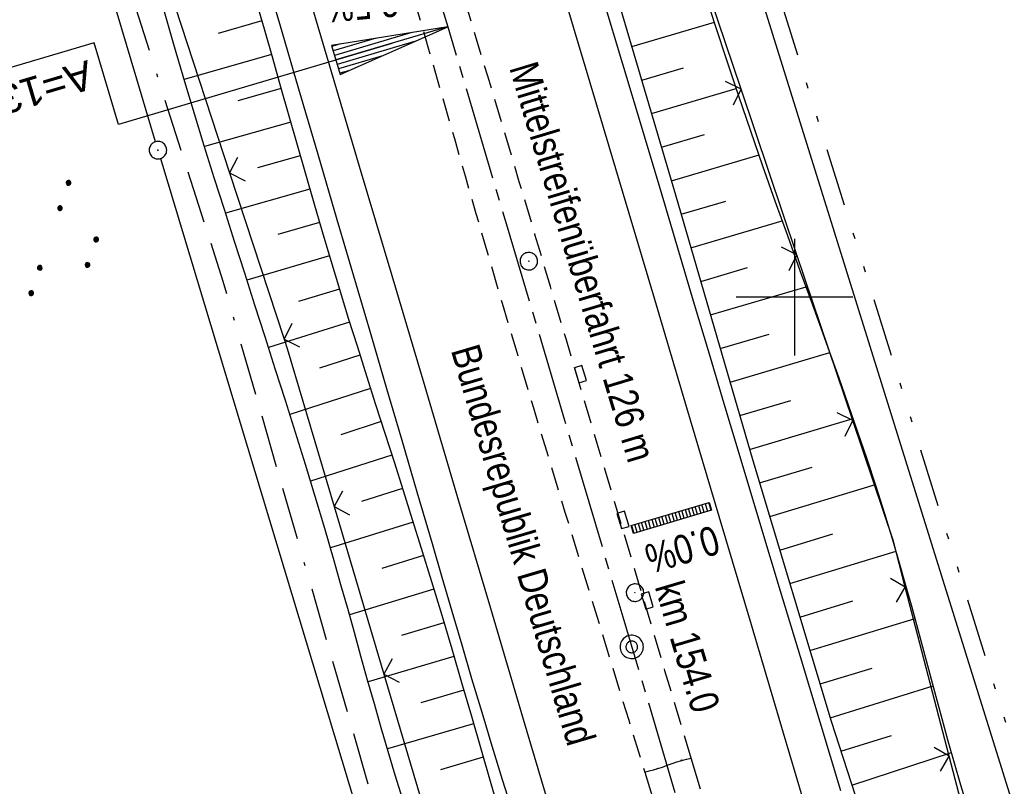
# Model space of a CAD drawing. Extents: x 510526 to 513920, y 467229 to 478797.
# Tile 99 of 256: x 510934 to 511018, y 471458 to 471524. Entities that reach past the tile are written whole.
import ezdxf

# ---------------------------------------------------------------- set-up
doc = ezdxf.new("R2010")
doc.units = 0
doc.header["$LTSCALE"] = 10
doc.header["$MEASUREMENT"] = 0
for name, pattern in [('ACAD_ISO16W100', [73, 15, -6.5, 15, -6.5, 15, -7, 1, -7]), ('ACHSE', [5.5, 4, -0.5, 0.5, -0.5]), ('LT00', [0]), ('LT03', [0.5, 0.3, -0.2]), ('LT09', [0.54, 0.2, -0.1, 0.02, -0.1, 0.02, -0.1]), ('LT11', [0.3, 0.2, -0.1])]:
    doc.linetypes.add(name, pattern=pattern)
doc.layers.get('0').update_dxf_attribs({"linetype": 'LT00'})
for name, color, linetype in [('-AX-020', 250, 'ACHSE'), ('-EL-020', 250, 'LT00'), ('-QUE-20O', 11, 'LT00'), ('-QUE-20W', 11, 'LT00'), ('-ST-20-1', 250, 'LT00'), ('-ST-20-5', 250, 'LT00'), ('BAB-KABEL', 220, 'ACAD_ISO16W100'), ('BRD', 255, 'Continuous'), ('DFK_AB_L', 21, 'LT00'), ('DFK_AB_P', 7, 'LT00'), ('DFK_NUTZUNG', 250, 'LT00'), ('GEMARKUNGSGRENZE', 3, 'LT09'), ('MITTELSTREIFEN-Ü_LINIE', 250, 'LT11'), ('MITTELSTREIFEN-Ü_TEXT', 250, 'LT03'), ('V95_AFBR_BAB', 250, 'LT00'), ('V95_BOESCH', 250, 'LT00'), ('V95_BOSCHUNG', 250, 'LT00'), ('V95_KA_PRUF', 182, 'LT00'), ('V95_LD_MARK', 250, 'LT00'), ('V95_MSUE', 1, 'LT00'), ('V95_PARK_MS', 1, 'LT00'), ('V95_RASTER', 250, 'LT00'), ('V95_SINKK', 182, 'LT00'), ('V95_ZAUN', 40, 'LT00')]:
    doc.layers.add(name, color=color, linetype=linetype)
doc.styles.add('Arial', font='ARIAL.TTF')
doc.styles.add('Arial Fett', font='txt', dxfattribs={"width": 0.8})
doc.styles.add('Beschrift', font='ARIAL.TTF')

# ---------------------------------------------------------------- blocks, each defined once
blk = doc.blocks.new('SYMB0003')
at = {"color": 0, "linetype": 'ByBlock'}
for p, q in [((-0.015712, 0), (0.010166, 0.012015)), ((0, -0.021257), (-0.015712, 0)), ((0.010166, 0.012015), (0, -0.021257))]:
    blk.add_line(p, q, dxfattribs=at)
for points in [[(-0.031395, 0.499013), (-0.093691, 0.491144), (-0.154509, 0.475528), (-0.21289, 0.452414), (-0.267913, 0.422164), (-0.318712, 0.385257), (-0.364484, 0.342274), (-0.404509, 0.293893), (-0.438154, 0.240877), (-0.464888, 0.184062), (-0.484292, 0.124345), (-0.496058, 0.062667), (-0.5, 0)], [(-0.5, 0), (-0.496058, -0.062667), (-0.484292, -0.124345), (-0.464888, -0.184062), (-0.438154, -0.240877), (-0.404509, -0.293893), (-0.364485, -0.342274), (-0.318712, -0.385257), (-0.267914, -0.422164), (-0.21289, -0.452414), (-0.154509, -0.475529), (-0.093691, -0.491144), (-0.031395, -0.499014), (0.031395, -0.499014)], [(0.5, 0), (0.496057, 0.062667), (0.484292, 0.124345), (0.464888, 0.184062), (0.438153, 0.240877), (0.404509, 0.293893), (0.364484, 0.342274), (0.318712, 0.385257), (0.267913, 0.422164), (0.21289, 0.452414), (0.154509, 0.475528), (0.093691, 0.491144), (0.031395, 0.499013), (-0.031395, 0.499013)], [(0.031395, -0.499014), (0.093691, -0.491144), (0.154509, -0.475529), (0.21289, -0.452414), (0.267914, -0.422164), (0.318712, -0.385257), (0.364485, -0.342274), (0.404509, -0.293893), (0.438154, -0.240877), (0.464889, -0.184062), (0.484292, -0.124345), (0.496058, -0.062667), (0.5, 0)]]:
    blk.add_lwpolyline(points, dxfattribs=at)
blk = doc.blocks.new('SYMB0018')
at = {"color": 0, "linetype": 'ByBlock'}
for p, q in [((1, 0.13), (0, 0)), ((0.923077, 0.12), (1, 0.12)), ((0.000669, 0), (1, 0)), ((0.307692, 0.04), (1, 0.04)), ((0.615385, 0.08), (1, 0.08)), ((0.307692, -0.04), (1, -0.04)), ((0.615385, -0.08), (1, -0.08)), ((0.923077, -0.12), (1, -0.12))]:
    blk.add_line(p, q, dxfattribs=at)
blk.add_lwpolyline([(0, 0), (1, -0.13), (1, 0.13)], dxfattribs=at)
blk = doc.blocks.new('SYMB0002')
at = {"color": 0, "linetype": 'ByBlock'}
for points in [[(-0.031395, 0.499013), (-0.093691, 0.491144), (-0.154509, 0.475528), (-0.21289, 0.452414), (-0.267913, 0.422164), (-0.318712, 0.385257), (-0.364484, 0.342274), (-0.404509, 0.293893), (-0.438154, 0.240877), (-0.464888, 0.184062), (-0.484292, 0.124345), (-0.496058, 0.062667), (-0.5, 0)], [(0.5, 0), (0.496057, 0.062667), (0.484292, 0.124345), (0.464888, 0.184062), (0.438153, 0.240877), (0.404509, 0.293893), (0.364484, 0.342274), (0.318712, 0.385257), (0.267913, 0.422164), (0.21289, 0.452414), (0.154509, 0.475528), (0.093691, 0.491144), (0.031395, 0.499013), (-0.031395, 0.499013)], [(-0.5, 0), (-0.496058, -0.062667), (-0.484292, -0.124345), (-0.464888, -0.184062), (-0.438154, -0.240877), (-0.404509, -0.293893), (-0.364485, -0.342274), (-0.318712, -0.385257), (-0.267914, -0.422164), (-0.21289, -0.452414), (-0.154509, -0.475529), (-0.093691, -0.491144), (-0.031395, -0.499014), (0.031395, -0.499014)], [(0.031395, -0.499014), (0.093691, -0.491144), (0.154509, -0.475529), (0.21289, -0.452414), (0.267914, -0.422164), (0.318712, -0.385257), (0.364485, -0.342274), (0.404509, -0.293893), (0.438154, -0.240877), (0.464889, -0.184062), (0.484292, -0.124345), (0.496058, -0.062667), (0.5, 0)]]:
    blk.add_lwpolyline(points, dxfattribs=at)
blk = doc.blocks.new('SYMB0652')
at = {"color": 0, "linetype": 'ByBlock'}
blk.add_lwpolyline([(-0.15, -0.075), (0.15, -0.075), (0.15, 0.075), (-0.15, 0.075), (-0.15, -0.075)], dxfattribs=at)
blk = doc.blocks.new('SYMB0011')
at = {"color": 0, "linetype": 'ByBlock'}
for p, q in [((0.5, 0), (-0.5, 0)), ((0, 0.5), (0, -0.5))]:
    blk.add_line(p, q, dxfattribs=at)
blk = doc.blocks.new('SYMB0024')
at = {"color": 0, "linetype": 'ByBlock'}
for p, q in [((-0.5, 0.5), (0, 0)), ((0, 0), (0.5, 0.5))]:
    blk.add_line(p, q, dxfattribs=at)
blk = doc.blocks.new('SYMB7111')
at = {"color": 0, "linetype": 'ByBlock'}
for p, q in [((-0.13, 0.202919), (-0.13, 0.177081)), ((-0.125, 0.172895), (-0.125, 0.207105)), ((-0.12, 0.209164), (-0.12, 0.170836)), ((-0.115, 0.170204), (-0.115, 0.209796)), ((-0.11, 0.209164), (-0.11, 0.170836)), ((-0.105, 0.172895), (-0.105, 0.207105)), ((-0.1, 0.202919), (-0.1, 0.177081)), ((-0.095, 0.189874), (-0.095, 0.190146)), ((0.1, 0.202919), (0.1, 0.177081)), ((0.105, 0.172895), (0.105, 0.207105)), ((0.11, 0.209164), (0.11, 0.170836)), ((0.115, 0.170204), (0.115, 0.209796)), ((0.12, 0.209164), (0.12, 0.170836)), ((0.125, 0.172895), (0.125, 0.207105)), ((0.13, 0.202919), (0.13, 0.177081)), ((0.135, 0.189874), (0.135, 0.190146)), ((-0.515, -0.177081), (-0.515, -0.202919)), ((-0.51, -0.207105), (-0.51, -0.172895)), ((-0.505, -0.170836), (-0.505, -0.209164)), ((-0.5, -0.209796), (-0.5, -0.170204)), ((-0.495, -0.170836), (-0.495, -0.209164)), ((-0.49, -0.207105), (-0.49, -0.172895)), ((-0.485, -0.177081), (-0.485, -0.202919)), ((-0.48, -0.190126), (-0.48, -0.189854)), ((-0.285, -0.177081), (-0.285, -0.202919)), ((-0.28, -0.207105), (-0.28, -0.172895)), ((-0.275, -0.170836), (-0.275, -0.209164)), ((-0.27, -0.209796), (-0.27, -0.170204)), ((-0.265, -0.170836), (-0.265, -0.209164)), ((-0.26, -0.207105), (-0.26, -0.172895)), ((-0.255, -0.177081), (-0.255, -0.202919)), ((-0.25, -0.190126), (-0.25, -0.189854)), ((0.255, -0.177081), (0.255, -0.202919)), ((0.26, -0.207105), (0.26, -0.172895)), ((0.265, -0.170836), (0.265, -0.209164)), ((0.27, -0.209796), (0.27, -0.170204)), ((0.275, -0.170836), (0.275, -0.209164)), ((0.28, -0.207105), (0.28, -0.172895)), ((0.285, -0.177081), (0.285, -0.202919)), ((0.29, -0.190126), (0.29, -0.189854)), ((0.485, -0.177081), (0.485, -0.202919)), ((0.49, -0.207105), (0.49, -0.172895)), ((0.495, -0.170836), (0.495, -0.209164)), ((0.5, -0.209796), (0.5, -0.170204)), ((0.505, -0.170836), (0.505, -0.209164)), ((0.51, -0.207105), (0.51, -0.172895)), ((0.515, -0.177081), (0.515, -0.202919)), ((0.52, -0.190126), (0.52, -0.189854))]:
    blk.add_line(p, q, dxfattribs=at)
for points in [[(-0.095, 0.19), (-0.096981, 0.198678), (-0.10253, 0.205637), (-0.11055, 0.209499), (-0.11945, 0.209499), (-0.12747, 0.205637), (-0.133019, 0.198678), (-0.135, 0.19), (-0.133019, 0.181322), (-0.12747, 0.174363), (-0.11945, 0.170501), (-0.11055, 0.170501), (-0.10253, 0.174363), (-0.096981, 0.181322), (-0.095, 0.19)], [(0.135, 0.19), (0.133019, 0.198678), (0.12747, 0.205637), (0.11945, 0.209499), (0.11055, 0.209499), (0.10253, 0.205637), (0.096981, 0.198678), (0.095, 0.19), (0.096981, 0.181322), (0.10253, 0.174363), (0.11055, 0.170501), (0.11945, 0.170501), (0.12747, 0.174363), (0.133019, 0.181322), (0.135, 0.19)], [(-0.48, -0.19), (-0.481981, -0.181322), (-0.48753, -0.174363), (-0.49555, -0.170501), (-0.50445, -0.170501), (-0.51247, -0.174363), (-0.518019, -0.181322), (-0.52, -0.19), (-0.518019, -0.198678), (-0.51247, -0.205637), (-0.50445, -0.209499), (-0.49555, -0.209499), (-0.48753, -0.205637), (-0.481981, -0.198678), (-0.48, -0.19)], [(-0.25, -0.19), (-0.251981, -0.181322), (-0.25753, -0.174363), (-0.26555, -0.170501), (-0.27445, -0.170501), (-0.28247, -0.174363), (-0.288019, -0.181322), (-0.29, -0.19), (-0.288019, -0.198678), (-0.28247, -0.205637), (-0.27445, -0.209499), (-0.26555, -0.209499), (-0.25753, -0.205637), (-0.251981, -0.198678), (-0.25, -0.19)], [(0.29, -0.19), (0.288019, -0.181322), (0.28247, -0.174363), (0.27445, -0.170501), (0.26555, -0.170501), (0.25753, -0.174363), (0.251981, -0.181322), (0.25, -0.19), (0.251981, -0.198678), (0.25753, -0.205637), (0.26555, -0.209499), (0.27445, -0.209499), (0.28247, -0.205637), (0.288019, -0.198678), (0.29, -0.19)], [(0.52, -0.19), (0.518019, -0.181322), (0.51247, -0.174363), (0.50445, -0.170501), (0.49555, -0.170501), (0.48753, -0.174363), (0.481981, -0.181322), (0.48, -0.19), (0.481981, -0.198678), (0.48753, -0.205637), (0.49555, -0.209499), (0.50445, -0.209499), (0.51247, -0.205637), (0.518019, -0.198678), (0.52, -0.19)]]:
    blk.add_lwpolyline(points, dxfattribs=at)

msp = doc.modelspace()

# ---------------------------------------------------------------- linework, layer by layer
at = {"layer": '-AX-020', "ltscale": 0.2, "flags": 128}
msp.add_lwpolyline([(513881.716, 478796.972), (513877.87, 478787.354), (513870.367, 478768.801), (513862.788, 478750.278), (513855.137, 478731.786), (513847.411, 478713.324), (513839.611, 478694.893), (513831.738, 478676.494), (513823.791, 478658.127), (513815.771, 478639.791), (513807.678, 478621.487), (513799.512, 478603.216), (513791.272, 478584.978), (513782.96, 478566.773), (513774.576, 478548.601), (513766.118, 478530.463), (513757.588, 478512.359), (513748.986, 478494.289), (513740.312, 478476.254), (513731.565, 478458.253), (513722.747, 478440.287), (513713.857, 478422.357), (513704.896, 478404.463), (513695.863, 478386.605), (513686.758, 478368.782), (513677.583, 478350.997), (513668.336, 478333.248), (513659.019, 478315.536), (513649.63, 478297.862), (513640.172, 478280.225), (513630.643, 478262.626), (513621.043, 478245.066), (513611.374, 478227.544), (513601.634, 478210.061), (513591.825, 478192.617), (513586.745, 478183.647), (513576.83, 478166.262), (513566.848, 478148.917), (513556.8, 478131.609), (513546.688, 478114.338), (513536.514, 478097.104), (513526.28, 478079.906), (513515.988, 478062.743), (513505.638, 478045.613), (513495.234, 478028.517), (513484.778, 478011.453), (513474.27, 477994.421), (513463.712, 477977.419), (513453.108, 477960.447), (513442.457, 477943.503), (513431.762, 477926.587), (513421.026, 477909.698), (513410.248, 477892.835), (513399.432, 477875.997), (513388.579, 477859.182), (513377.691, 477842.39), (513366.769, 477825.62), (513355.815, 477808.871), (513344.831, 477792.142), (513333.819, 477775.431), (513322.78, 477758.738), (513311.715, 477742.062), (513300.628, 477725.401), (513289.519, 477708.754), (513278.389, 477692.121), (513267.242, 477675.5), (513256.078, 477658.891), (513244.899, 477642.291), (513233.706, 477625.7), (513222.502, 477609.117), (513211.288, 477592.542), (513200.066, 477575.971), (513188.837, 477559.405), (513177.603, 477542.843), (513166.366, 477526.282), (513154.797, 477509.239), (513142.496, 477491.114), (513130.197, 477472.988), (513117.902, 477454.859), (513105.613, 477436.726), (513093.333, 477418.587), (513081.064, 477400.44), (513068.808, 477382.285), (513056.567, 477364.119), (513044.344, 477345.942), (513032.141, 477327.752), (513019.958, 477309.547), (513007.8, 477291.325), (512995.668, 477273.087), (512983.565, 477254.83), (512971.492, 477236.552), (512959.452, 477218.253), (512947.447, 477199.931), (512935.479, 477181.584), (512923.551, 477163.212), (512911.665, 477144.812), (512899.822, 477126.385), (512888.026, 477107.927), (512876.279, 477089.439), (512864.582, 477070.918), (512852.939, 477052.364), (512841.352, 477033.775), (512829.822, 477015.15), (512818.352, 476996.488), (512806.945, 476977.787), (512795.603, 476959.048), (512789.644, 476949.141), (512778.405, 476930.339), (512767.236, 476911.496), (512756.135, 476892.613), (512745.103, 476873.688), (512734.14, 476854.724), (512723.246, 476835.72), (512712.422, 476816.676), (512701.668, 476797.593), (512690.983, 476778.471), (512680.369, 476759.309), (512669.824, 476740.11), (512659.35, 476720.871), (512648.946, 476701.595), (512638.612, 476682.281), (512628.349, 476662.929), (512618.157, 476643.54), (512608.036, 476624.113), (512597.985, 476604.65), (512588.006, 476585.15), (512578.098, 476565.614), (512568.261, 476546.042), (512558.497, 476526.434), (512548.803, 476506.791), (512539.182, 476487.112), (512529.632, 476467.399), (512520.155, 476447.65), (512510.749, 476427.867), (512501.416, 476408.05), (512492.156, 476388.199), (512482.968, 476368.314), (512473.852, 476348.396), (512464.81, 476328.445), (512455.84, 476308.46), (512446.944, 476288.443), (512438.12, 476268.394), (512429.37, 476248.313), (512420.694, 476228.2), (512412.09, 476208.055), (512403.561, 476187.879), (512395.105, 476167.672), (512386.723, 476147.434), (512378.415, 476127.166), (512370.181, 476106.867), (512362.021, 476086.539), (512353.936, 476066.181), (512345.925, 476045.794), (512337.988, 476025.377), (512330.127, 476004.932), (512322.339, 475984.458), (512314.627, 475963.955), (512306.989, 475943.425), (512299.427, 475922.867), (512291.94, 475902.281), (512284.528, 475881.669), (512277.191, 475861.029), (512269.93, 475840.362), (512262.744, 475819.67), (512255.634, 475798.951), (512248.599, 475778.206), (512241.641, 475757.436), (512234.758, 475736.641), (512227.951, 475715.82), (512221.221, 475694.975), (512214.566, 475674.105), (512207.988, 475653.211), (512201.487, 475632.294), (512200.128, 475627.887), (512194.281, 475608.791), (512188.5, 475589.674), (512182.785, 475570.538), (512177.137, 475551.381), (512171.56, 475532.204), (512166.053, 475513.007), (512160.618, 475493.788), (512155.257, 475474.55), (512149.971, 475455.29), (512148.09, 475448.361), (512142.908, 475429.074), (512137.804, 475409.765), (512132.778, 475390.436), (512127.829, 475371.088), (512122.957, 475351.719), (512118.163, 475332.332), (512113.447, 475312.925), (512108.808, 475293.499), (512104.247, 475274.055), (512099.765, 475254.593), (512095.36, 475235.113), (512091.033, 475215.616), (512086.785, 475196.101), (512082.614, 475176.57), (512078.522, 475157.022), (512074.508, 475137.458), (512070.573, 475117.878), (512066.716, 475098.282), (512063.238, 475080.246), (512059.532, 475060.621), (512055.901, 475040.983), (512052.344, 475021.33), (512048.857, 475001.665), (512045.438, 474981.988), (512042.084, 474962.3), (512038.794, 474942.602), (512035.562, 474922.893), (512032.388, 474903.175), (512029.269, 474883.449), (512026.201, 474863.714), (512023.183, 474843.972), (512020.21, 474824.222), (512017.282, 474804.467), (512014.394, 474784.705), (512011.544, 474764.937), (512008.73, 474745.165), (512005.949, 474725.388), (512003.198, 474705.607), (512000.474, 474685.821), (511997.775, 474666.033), (511995.098, 474646.242), (511992.439, 474626.448), (511989.798, 474606.651), (511987.169, 474586.854), (511984.552, 474567.054), (511981.943, 474547.253), (511979.34, 474527.452), (511976.744, 474507.689), (511975.127, 474495.377), (511973.477, 474482.815), (511971.825, 474470.254), (511970.169, 474457.693), (511968.506, 474445.133), (511966.835, 474432.574), (511965.154, 474420.016), (511963.46, 474407.46), (511961.752, 474394.906), (511960.027, 474382.355), (511958.283, 474369.806), (511956.518, 474357.259), (511954.73, 474344.717), (511952.918, 474332.177), (511951.078, 474319.642), (511949.209, 474307.111), (511947.309, 474294.584), (511945.376, 474282.063), (511943.407, 474269.547), (511941.4, 474257.038), (511939.355, 474244.534), (511937.267, 474232.038), (511935.137, 474219.549), (511932.96, 474207.067), (511930.736, 474194.594), (511928.462, 474182.131), (511926.136, 474169.676), (511923.757, 474157.232), (511921.321, 474144.799), (511918.829, 474132.377), (511916.276, 474119.967), (511913.661, 474107.57), (511910.982, 474095.187), (511908.238, 474082.818), (511905.425, 474070.464), (511902.544, 474058.127), (511899.59, 474045.806), (511896.562, 474033.504), (511893.47, 474021.261), (511890.29, 474008.997), (511887.033, 473996.753), (511883.699, 473984.53), (511880.287, 473972.328), (511876.798, 473960.148), (511873.233, 473947.991), (511869.591, 473935.856), (511865.873, 473923.745), (511862.077, 473911.656), (511858.206, 473899.593), (511854.259, 473887.554), (511850.236, 473875.54), (511846.136, 473863.552), (511841.962, 473851.59), (511837.711, 473839.654), (511833.386, 473827.746), (511828.985, 473815.865), (511824.51, 473804.012), (511819.96, 473792.188), (511815.335, 473780.392), (511810.636, 473768.626), (511805.863, 473756.89), (511801.015, 473745.185), (511796.094, 473733.51), (511791.099, 473721.866), (511786.031, 473710.255), (511780.889, 473698.675), (511775.675, 473687.128), (511770.388, 473675.615), (511765.028, 473664.135), (511759.596, 473652.689), (511754.091, 473641.278), (511748.515, 473629.901), (511742.867, 473618.56), (511737.147, 473607.255), (511731.356, 473595.986), (511725.494, 473584.754), (511719.562, 473573.559), (511713.558, 473562.402), (511707.485, 473551.283), (511701.341, 473540.203), (511695.128, 473529.162), (511688.845, 473518.159), (511682.492, 473507.198), (511676.07, 473496.276), (511669.58, 473485.395), (511663.021, 473474.555), (511656.394, 473463.757), (511649.699, 473453.001), (511642.935, 473442.288), (511636.105, 473431.617), (511629.207, 473420.99), (511622.242, 473410.406), (511615.211, 473399.867), (511608.113, 473389.372), (511600.949, 473378.922), (511593.719, 473368.518), (511586.423, 473358.16), (511579.062, 473347.848), (511571.637, 473337.582), (511564.147, 473327.364), (511556.592, 473317.193), (511548.973, 473307.07), (511541.291, 473296.996), (511533.545, 473286.969), (511525.735, 473276.993), (511517.863, 473267.066), (511509.929, 473257.188), (511501.932, 473247.361), (511493.873, 473237.584), (511485.753, 473227.859), (511477.572, 473218.186), (511475.548, 473215.811), (511467.291, 473206.202), (511458.976, 473196.642), (511450.605, 473187.132), (511442.182, 473177.667), (511433.709, 473168.249), (511425.188, 473158.872), (511416.622, 473149.537), (511408.014, 473140.241), (511399.365, 473130.982), (511390.679, 473121.758), (511381.958, 473112.568), (511373.205, 473103.409), (511364.421, 473094.278), (511355.61, 473085.175), (511346.772, 473076.096), (511337.912, 473067.039), (511329.031, 473058.003), (511320.132, 473048.986), (511311.216, 473039.984), (511302.286, 473030.997), (511293.345, 473022.02), (511284.394, 473013.053), (511275.436, 473004.094), (511266.473, 472995.139), (511255.909, 472984.591), (511236.789, 472965.502), (511230.177, 472958.9), (511223.567, 472952.294), (511216.964, 472945.683), (511210.368, 472939.063), (511203.785, 472932.433), (511197.215, 472925.788), (511190.663, 472919.125), (511184.131, 472912.443), (511177.622, 472905.739), (511171.139, 472899.01), (511164.685, 472892.252), (511158.263, 472885.464), (511151.877, 472878.643), (511145.529, 472871.786), (511139.222, 472864.891), (511132.96, 472857.955), (511126.746, 472850.976), (511120.583, 472843.952), (511114.476, 472836.881), (511109.32, 472830.82), (511103.322, 472823.655), (511097.386, 472816.438), (511091.511, 472809.171), (511085.699, 472801.854), (511079.95, 472794.488), (511074.265, 472787.072), (511068.642, 472779.609), (511063.084, 472772.097), (511057.591, 472764.538), (511052.162, 472756.933), (511046.799, 472749.281), (511041.501, 472741.584), (511036.27, 472733.841), (511031.105, 472726.054), (511026.007, 472718.223), (511020.976, 472710.349), (511016.012, 472702.431), (511011.117, 472694.472), (511006.29, 472686.471), (511001.532, 472678.429), (510996.842, 472670.347), (510992.223, 472662.225), (510987.672, 472654.063), (510983.192, 472645.863), (510978.782, 472637.625), (510974.443, 472629.349), (510970.175, 472621.036), (510965.978, 472612.687), (510961.853, 472604.303), (510957.799, 472595.883), (510953.818, 472587.43), (510949.91, 472578.942), (510946.074, 472570.422), (510942.311, 472561.868), (510938.622, 472553.283), (510935.007, 472544.666), (510931.465, 472536.02), (510927.997, 472527.343), (510924.604, 472518.636), (510921.286, 472509.901), (510918.042, 472501.138), (510914.874, 472492.347), (510911.781, 472483.529), (510908.763, 472474.686), (510905.821, 472465.817), (510902.956, 472456.923), (510900.166, 472448.004), (510897.454, 472439.062), (510894.817, 472430.098), (510892.258, 472421.111), (510889.776, 472412.102), (510887.37, 472403.073), (510885.043, 472394.023), (510882.792, 472384.954), (510880.62, 472375.866), (510878.525, 472366.759), (510876.509, 472357.635), (510874.57, 472348.494), (510872.71, 472339.337), (510870.929, 472330.164), (510869.226, 472320.976), (510867.602, 472311.774), (510866.056, 472302.558), (510864.59, 472293.33), (510863.202, 472284.089), (510861.894, 472274.837), (510860.665, 472265.574), (510859.516, 472256.301), (510858.445, 472247.018), (510857.455, 472237.726), (510856.544, 472228.427), (510855.712, 472219.119), (510854.96, 472209.806), (510854.288, 472200.485), (510853.696, 472191.159), (510853.184, 472181.829), (510852.752, 472172.495), (510852.399, 472163.157), (510852.127, 472153.817), (510851.934, 472144.475), (510851.822, 472135.131), (510851.789, 472125.787), (510851.836, 472116.443), (510851.964, 472107.1), (510852.009, 472104.711), (510852.237, 472095.37), (510852.543, 472086.03), (510852.927, 472076.694), (510853.387, 472067.361), (510853.922, 472058.032), (510854.53, 472048.707), (510855.21, 472039.388), (510855.961, 472030.074), (510856.782, 472020.766), (510857.671, 472011.464), (510858.627, 472002.169), (510859.649, 471992.88), (510860.734, 471983.599), (510861.883, 471974.326), (510863.094, 471965.06), (510864.364, 471955.802), (510865.694, 471946.554), (510867.082, 471937.313), (510868.525, 471928.081), (510870.024, 471918.857), (510871.577, 471909.643), (510873.182, 471900.438), (510874.839, 471891.241), (510876.545, 471882.054), (510878.3, 471872.876), (510880.102, 471863.708), (510881.95, 471854.548), (510883.842, 471845.397), (510885.778, 471836.255), (510887.756, 471827.123), (510889.775, 471817.999), (510891.834, 471808.885), (510893.93, 471799.779), (510896.064, 471790.681), (510898.233, 471781.592), (510900.437, 471772.511), (510902.673, 471763.439), (510904.942, 471754.374), (510907.241, 471745.317), (510909.57, 471736.267), (510911.926, 471727.225), (510914.31, 471718.19), (510916.719, 471709.161), (510919.152, 471700.139), (510921.608, 471691.124), (510924.087, 471682.114), (510926.585, 471673.11), (510929.104, 471664.112), (510931.64, 471655.118), (510934.193, 471646.129), (510936.762, 471637.145), (510939.345, 471628.165), (510941.941, 471619.188), (510944.55, 471610.216), (510947.169, 471601.246), (510949.797, 471592.279), (510952.434, 471583.314), (510955.078, 471574.352), (510957.727, 471565.391), (510960.382, 471556.431), (510963.039, 471547.473), (510967.703, 471531.767), (510970.248, 471523.199), (510975.26, 471506.323), (510980.27, 471489.445), (510985.273, 471472.566), (510990.267, 471455.684), (510995.248, 471438.798), (511000.214, 471421.908), (511005.162, 471405.012), (511010.087, 471388.11), (511014.988, 471371.201), (511019.861, 471354.283), (511024.703, 471337.357), (511029.511, 471320.421), (511034.281, 471303.475), (511039.011, 471286.517), (511043.698, 471269.547), (511048.338, 471252.564), (511052.928, 471235.568), (511057.465, 471218.557), (511061.945, 471201.532), (511066.367, 471184.491), (511070.726, 471167.434), (511075.019, 471150.36), (511079.243, 471133.269), (511083.395, 471116.16), (511086.572, 471102.843), (511090.589, 471085.702), (511094.527, 471068.543), (511098.388, 471051.366), (511102.17, 471034.172), (511105.875, 471016.961), (511109.501, 470999.734), (511113.048, 470982.489), (511116.518, 470965.23), (511119.908, 470947.954), (511123.221, 470930.663), (511126.454, 470913.357), (511129.609, 470896.037), (511132.686, 470878.703), (511135.683, 470861.354), (511138.602, 470843.993), (511141.441, 470826.619), (511144.202, 470809.231), (511146.884, 470791.831), (511149.487, 470774.42), (511152.01, 470756.996), (511154.454, 470739.562), (511156.819, 470722.116), (511159.105, 470704.66), (511161.311, 470687.193), (511163.438, 470669.717), (511165.485, 470652.232), (511165.638, 470650.897), (511167.873, 470631.022), (511170.027, 470611.138), (511172.103, 470591.246), (511174.098, 470571.346), (511176.014, 470551.438), (511177.851, 470531.523), (511179.526, 470512.546), (511180.884, 470496.345), (511182.163, 470480.137), (511183.363, 470463.922), (511184.482, 470447.702), (511185.522, 470431.478), (511186.482, 470415.247), (511187.362, 470399.013), (511188.162, 470382.774), (511188.882, 470366.532), (511189.522, 470350.286), (511190.082, 470334.037), (511190.563, 470317.786), (511190.963, 470301.532), (511191.284, 470285.277), (511191.524, 470269.02), (511191.684, 470252.763), (511191.765, 470236.505), (511191.765, 470220.247), (511191.686, 470203.988), (511191.526, 470187.731), (511191.287, 470171.474), (511191.243, 470169.007), (511190.912, 470152.752), (511190.504, 470136.499), (511190.023, 470120.247), (511189.472, 470103.998), (511188.854, 470087.752), (511188.173, 470071.508), (511187.432, 470055.266), (511186.634, 470039.027), (511185.783, 470022.791), (511184.882, 470006.558), (511183.935, 469990.327), (511182.944, 469974.099), (511181.913, 469957.873), (511180.846, 469941.65), (511179.745, 469925.429), (511178.614, 469909.21), (511177.457, 469892.993), (511176.276, 469876.777), (511175.075, 469860.563), (511173.858, 469844.35), (511172.627, 469828.139), (511171.386, 469811.927), (511170.138, 469795.717), (511168.847, 469778.991), (511030.959, 467993.348), (511029.419, 467973.407), (511027.883, 467953.466), (511026.353, 467933.525), (511024.832, 467913.582), (511023.323, 467893.64), (511021.828, 467873.695), (511020.353, 467853.75), (511018.898, 467833.804), (511017.467, 467813.855), (511016.063, 467793.903), (511014.69, 467773.951), (511013.35, 467753.995), (511012.046, 467734.038), (511010.782, 467714.078), (511009.56, 467694.116), (511008.383, 467674.151), (511007.254, 467654.183), (511006.177, 467634.211), (511005.154, 467614.237), (511004.188, 467594.261), (511003.284, 467574.281), (511002.442, 467554.299), (511001.667, 467534.314), (511000.962, 467514.327), (511000.329, 467494.336), (510999.772, 467474.345), (510999.556, 467465.709), (510999.112, 467445.714), (510998.747, 467425.717), (510998.463, 467405.719), (510998.259, 467385.719), (510998.135, 467365.72), (510998.091, 467345.72), (510998.127, 467325.72), (510998.243, 467305.721), (510998.439, 467285.721), (510998.715, 467265.723), (510999.071, 467245.726), (510999.432, 467229.156)], dxfattribs=at)
at = {"layer": '-EL-020', "flags": 128}
msp.add_lwpolyline([(510965.455, 471521.775), (510941.991, 471514.806), (510939.907, 471521.823), (510920.685, 471516.113)], dxfattribs=at)
at = {"layer": '-QUE-20O'}
for p, q in [((510992.351, 471482.282), (510992.55, 471481.611)), ((510992.838, 471481.696), (510992.639, 471482.367)), ((510989.475, 471481.43), (510989.674, 471480.759)), ((510989.962, 471480.844), (510989.763, 471481.515)), ((510990.05, 471481.6), (510990.249, 471480.929)), ((510990.537, 471481.014), (510990.338, 471481.685)), ((510990.626, 471481.771), (510990.825, 471481.1)), ((510991.112, 471481.185), (510990.913, 471481.856)), ((510991.201, 471481.941), (510991.4, 471481.27)), ((510991.687, 471481.355), (510991.489, 471482.026)), ((510991.776, 471482.112), (510991.975, 471481.441)), ((510992.263, 471481.526), (510992.064, 471482.197)), ((510987.085, 471479.991), (510986.886, 471480.663)), ((510987.174, 471480.748), (510987.373, 471480.077)), ((510987.661, 471480.162), (510987.462, 471480.833)), ((510987.749, 471480.918), (510987.948, 471480.247)), ((510988.236, 471480.332), (510988.037, 471481.003)), ((510988.325, 471481.089), (510988.523, 471480.418)), ((510988.811, 471480.503), (510988.612, 471481.174)), ((510988.9, 471481.259), (510989.099, 471480.588)), ((510989.386, 471480.673), (510989.187, 471481.344)), ((510986.024, 471480.407), (510986.222, 471479.736)), ((510986.51, 471479.821), (510986.311, 471480.492)), ((510986.599, 471480.577), (510986.798, 471479.906))]:
    msp.add_line(p, q, dxfattribs=at)
msp.add_lwpolyline([(510986.177, 471479.722), (510985.978, 471480.393), (510992.69, 471482.382), (510992.888, 471481.711), (510986.177, 471479.722)], dxfattribs=at)
at = {"layer": 'BAB-KABEL', "ltscale": 0.03, "flags": 128}
msp.add_lwpolyline([(513339.839, 477816.319), (513312.266, 477774.649), (513284.672, 477732.996), (513252.5, 477694.412), (513223.881, 477653.496), (513195.795, 477612.121), (513167.629, 477570.875), (513139.88, 477529.298), (513111.793, 477487.916), (513083.807, 477446.454), (513055.844, 477404.978), (513022.492, 477355.034), (513000.515, 477321.52), (512973.122, 477279.62), (512945.422, 477237.871), (512917.575, 477196.217), (512879.155, 477137.499), (512858.339, 477103.216), (512837.389, 477068.954), (512811.451, 477026.06), (512784.195, 476983.896), (512756.652, 476941.559), (512731.123, 476898.632), (512706.393, 476854.964), (512681.949, 476811.101), (512658.869, 476770.394), (512633.742, 476723.052), (512609.823, 476678.973), (512586.03, 476634.72), (512574.463, 476609.04), (512565.77, 476584.237), (512545.206, 476542.916), (512523.454, 476497.739), (512501.769, 476452.474), (512480.246, 476407.171), (512458.846, 476361.789), (512438.563, 476315.939), (512418.177, 476270.118), (512378.72, 476177.833), (512359.892, 476131.364), (512341.348, 476084.783), (512322.575, 476038.314), (512304.817, 475991.341), (512287.677, 475944.24), (512270.282, 475897.168), (512254.121, 475849.696), (512237.768, 475802.276), (512221.53, 475754.824), (512205.859, 475707.192), (512190.782, 475659.377), (512175.78, 475611.52), (512161.516, 475563.423), (512145.692, 475515.804), (512137.725, 475496.074), (512130.625, 475467.918), (512119.035, 475418.91), (512105.583, 475370.555), (512100.73, 475351.099), (512084.182, 475320.513), (512082.618, 475318.668), (512071.987, 475296.243), (512062.064, 475264.372), (512059.316, 475232.902), (512061.872, 475193.176), (512054.818, 475143.1), (512045.689, 475099.989), (512036.29, 475050.898), (512027.273, 475001.725), (512018.223, 474952.549), (512008.899, 474903.418), (512000.14, 474854.229), (511992.355, 474804.855), (511985.273, 474755.369), (511977.385, 474700.851), (511969.41, 474646.425), (511966.53, 474615.204), (511972.795, 474604.79), (511970.049, 474596.165), (511959.565, 474586.374), (511941.907, 474517.478), (511936.852, 474477.772), (511926.657, 474399.733), (511919.973, 474355.376), (511910.09, 474296.615), (511899.454, 474238.126), (511883.784, 474152.683), (511870.289, 474094.001), (511857.131, 474053.876), (511852.776, 474012.454), (511853.171, 473966.862), (511852.492, 473957.146), (511851.311, 473949.656), (511841.692, 473942.065), (511825.821, 473895.229), (511826.651, 473894.117), (511810.899, 473851.945), (511793.573, 473805.027), (511775.285, 473758.358), (511755.124, 473712.475), (511734.052, 473667.008), (511712.225, 473621.972), (511689.498, 473577.273), (511665.157, 473533.497), (511639.854, 473490.241), (511612.908, 473448.14), (511601.588, 473431.806), (511558.048, 473366.072), (511514.894, 473306.01), (511484.056, 473267.454), (511450.631, 473224.7), (511393.065, 473164.53), (511363.017, 473132.866), (511308.517, 473076.446), (511275.572, 473040.359), (511243.006, 473009.331), (511235.22, 472986.054), (511231.03, 472981.056), (511075.99, 472813.106), (511070.243, 472807.304), (511057.801, 472797.513), (511038.028, 472769.96), (511010.695, 472730.526), (510983.876, 472687.185), (510959.577, 472643.761), (510934.3, 472604.326), (510904.804, 472574.327), (510913.914, 472558.288), (510911.702, 472550.665), (510911.228, 472549.239), (510895.971, 472514.712), (510882.655, 472477.924), (510872.403, 472460.753), (510857.497, 472432.352), (510836.101, 472381.12), (510836.281, 472368.894), (510832.944, 472355.972), (510830.181, 472332.026), (510848.219, 472325.537), (510838.512, 472271.416), (510831.965, 472215.431), (510830.702, 472169.392), (510828.833, 472118.665), (510829.075, 472067.625), (510833.949, 472011.739), (510842.444, 471951.437), (510849.978, 471906.34), (510856.18, 471866.272), (510867.229, 471812.821), (510879.853, 471762.875), (510891.506, 471713.806), (510903.789, 471665.07), (510916.063, 471616.285), (510929.638, 471568.076), (510950.958, 471501.368), (510971.606, 471429.824), (510974.35, 471422.765), (510989.551, 471366.875), (511004.499, 471314.199), (511016.364, 471270.838), (511026.276, 471232.419), (511039.24, 471184.146), (511056.597, 471116.881), (511065.905, 471078.265), (511077.604, 471030.011), (511089.225, 470981.622), (511098.911, 470932.895), (511107.165, 470884.025), (511116.152, 470835.042), (511125.079, 470786.059), (511133.148, 470736.973), (511137.299, 470706.315), (511129.89, 470689.715), (511129.543, 470684.612), (511132.443, 470671.581), (511143.113, 470670.948), (511145.784, 470638.261), (511151.08, 470588.888), (511155.977, 470539.416), (511159.512, 470489.779), (511162.627, 470440.141), (511165.944, 470390.621), (511167.842, 470340.945), (511167.805, 470291.237), (511167.773, 470272.425), (511169.192, 470243.962), (511168.974, 470223.344), (511163.734, 470203.872), (511151.457, 470170.118), (511152.401, 470145.764), (511161.627, 470107.325), (511162.261, 470078.654), (511157.084, 470021.39), (511153.973, 469975.779), (511150.229, 469924.108), (511146.614, 469878.373), (511141.044, 469826.728), (511133.852, 469745.039), (511131.815, 469700.017), (511128.932, 469655.166), (511125.194, 469595.287), (511130.663, 469554.69), (511130.405, 469544.669), (511121.691, 469477.401)], dxfattribs=at)
at = {"layer": 'DFK_AB_L'}
for p, q in [((510945.176, 471513.328), (510920.825, 471594.971)), ((510997.153, 471525.714), (511021.987, 471446.036)), ((510945.607, 471511.892), (510970.084, 471430.708))]:
    msp.add_line(p, q, dxfattribs=at)
at = {"layer": 'GEMARKUNGSGRENZE', "ltscale": 2.5, "flags": 128}
msp.add_lwpolyline([(511338.816, 472915.913), (511340.719, 472885.882), (511337.388, 472885.57), (511309.655, 472881.528), (511259.852, 472877.768), (511252.986, 472872.448), (511243.285, 472879.226), (511234.252, 472878.215), (511233.258, 472867.438), (511216.033, 472862.714), (511207.797, 472857.961), (511191.39, 472853.613), (511190.752, 472855.636), (511140.812, 472836.029), (511125.011, 472817.797), (511083.654, 472766.593), (511031.927, 472691.269), (510996.407, 472627.328), (510946.881, 472521.115), (510931.137, 472471.162), (510904.274, 472356.963), (510903.968, 472355.512), (510901.213, 472342.303), (510941.585, 472335.037), (510971.004, 472327.668), (510993.448, 472322.391), (511002.822, 472295.217), (510981.46, 472288.086), (510979.077, 472252.27), (510975.289, 472194.983), (510973.333, 472186.399), (510968.719, 472165.904), (510952.995, 472136.274), (510921.262, 472097.626), (510905.045, 472075.837), (510893.26, 472050.556), (510892.004, 472047.859), (510887.625, 472022.351), (510889.456, 471975.295), (510899.305, 471911.874), (510912.906, 471849.007), (510930.533, 471767.721), (510947.502, 471695.56), (510972.146, 471610.023), (510987.56, 471561.132), (510988.88, 471556.962), (510998.361, 471526.879), (511023.643, 471445.762), (511025.921, 471438.309), (511028.867, 471429.142), (511055.244, 471334.955), (511075.564, 471262.687), (511076.644, 471258.867), (511081.081, 471243.062), (511102.936, 471153.981), (511126.453, 471060.173), (511143.975, 470974.853), (511146.57, 470959.094), (511159.172, 470882.632), (511171.606, 470798.752), (511182.45, 470711.367), (511193.007, 470699.758), (511193.732, 470690.194), (511187.835, 470675.545), (511194.982, 470614.953), (511207.145, 470475.088), (511207.634, 470473.853), (511218.628, 470446.187), (511282.702, 470462.387), (511261.684, 470406.378), (511258.844, 470397.918), (511238.143, 470342.746), (511229.339, 470301.994), (511223.45, 470293.888), (511221.465, 470291.064), (511213.87, 470286.717), (511168.704, 470265.706), (511166.268, 470263.992)], dxfattribs=at)
at = {"layer": 'MITTELSTREIFEN-Ü_LINIE', "flags": 128}
for points in [[(510991.135, 471460.424), (510988.886, 471467.926), (510986.643, 471475.429), (510984.406, 471482.935), (510983.071, 471487.424), (510981.738, 471491.914), (510980.405, 471496.404), (510979.072, 471500.894), (510977.736, 471505.383), (510976.388, 471509.904), (510975.038, 471514.425), (510973.687, 471518.945), (510972.336, 471523.465), (510970.986, 471527.985), (510968.764, 471535.436), (510966.546, 471542.889), (510964.332, 471550.343), (510961.73, 471559.123), (510959.133, 471567.905), (510957.794, 471572.44), (510956.456, 471576.974), (510955.118, 471581.509)], [(510951.092, 471580.32), (510952.43, 471575.794), (510953.767, 471571.268), (510955.102, 471566.741), (510956.152, 471563.17), (510957.202, 471559.598), (510958.254, 471556.027), (510959.309, 471552.457), (510960.371, 471548.889), (510961.331, 471545.687), (510962.294, 471542.486), (510963.26, 471539.286), (510964.225, 471536.086), (510965.187, 471532.884), (510966.143, 471529.681), (510967.092, 471526.476), (510968.033, 471523.263), (510968.966, 471520.048), (510969.894, 471516.831), (510970.819, 471513.614), (510971.744, 471510.397), (510972.673, 471507.18), (510973.606, 471503.965), (510974.924, 471499.473), (510976.255, 471494.985), (510977.598, 471490.5), (510978.95, 471486.018), (510980.31, 471481.539), (510981.671, 471477.077), (510983.037, 471472.617), (510984.406, 471468.158), (510985.778, 471463.699), (510987.15, 471459.241)]]:
    msp.add_lwpolyline(points, dxfattribs=at)
at = {"layer": 'V95_AFBR_BAB'}
for points in [[(510979.56, 471444.39), (510978.811, 471446.649), (510978.065, 471448.909), (510977.323, 471451.171), (510976.589, 471453.434), (510975.863, 471455.701), (510974.959, 471458.579), (510974.071, 471461.461), (510973.196, 471464.348), (510972.332, 471467.239), (510971.477, 471470.132), (510970.628, 471473.026), (510969.781, 471475.922), (510968.936, 471478.818), (510967.637, 471483.258), (510966.336, 471487.696), (510965.032, 471492.135), (510963.727, 471496.572), (510962.423, 471501.01), (510960.776, 471506.62), (510959.129, 471512.23), (510957.483, 471517.841), (510955.836, 471523.451), (510954.19, 471529.054)], [(511003.988, 471457.64), (511003.098, 471460.581), (511002.206, 471463.522), (511000.504, 471469.138), (510998.806, 471474.755), (510997.113, 471480.374), (510995.425, 471485.994), (510994.063, 471490.545), (510992.705, 471495.098), (510991.348, 471499.65), (510989.992, 471504.203), (510988.635, 471508.756), (510986.957, 471514.376), (510985.278, 471519.996), (510983.598, 471525.616)], [(510987.15, 471459.241), (510988.281, 471455.567), (510989.408, 471451.892), (510990.532, 471448.216), (510991.647, 471444.538), (510992.754, 471440.857), (510993.848, 471437.172), (510994.701, 471434.264), (510995.546, 471431.354), (510996.383, 471428.442), (510997.302, 471425.216), (510998.213, 471421.988), (510999.119, 471418.758), (511000.019, 471415.527), (511000.916, 471412.295), (511001.816, 471409.042), (511002.716, 471405.789), (511003.616, 471402.536), (511004.519, 471399.284), (511005.427, 471396.033), (511006.34, 471392.784), (511007.261, 471389.537), (511008.235, 471386.139), (511009.217, 471382.743)]]:
    msp.add_lwpolyline(points, dxfattribs=at)
at = {"layer": 'V95_AFBR_BAB', "color": 2}
msp.add_lwpolyline([(510991.932, 471457.772), (510991.135, 471460.424)], dxfattribs=at)
at = {"layer": 'V95_BOESCH'}
for points in [[(510983.167, 471531.25), (510989.795, 471508.78), (510996.427, 471485.977), (511003.149, 471463.615), (511005.202, 471457.259), (511006.719, 471452.771), (511008.304, 471449.367)], [(510953.564, 471526.247), (510954.498, 471523.016), (510955.209, 471520.531), (510955.917, 471518.044), (510956.623, 471515.557), (510957.33, 471513.071), (510958.041, 471510.585), (510958.756, 471508.101), (510959.48, 471505.619), (510960.214, 471503.14), (510960.961, 471500.665), (510961.723, 471498.191), (510962.496, 471495.72), (510963.278, 471493.252), (510964.066, 471490.786), (510964.857, 471488.321), (510965.647, 471485.857), (510966.433, 471483.392), (510967.214, 471480.925), (510967.984, 471478.457), (510968.866, 471475.582), (510969.733, 471472.703), (510970.589, 471469.821), (510971.436, 471466.934), (510972.278, 471464.044), (510973.117, 471461.151), (510973.956, 471458.254), (510974.798, 471455.353)], [(511014.832, 471456.258), (511014.267, 471458.127), (511013.72, 471460.007), (511013.187, 471461.898), (511012.664, 471463.796), (511012.149, 471465.701), (511011.637, 471467.61), (511011.127, 471469.522), (511010.613, 471471.435), (511010.094, 471473.347), (511009.565, 471475.257), (511009.024, 471477.162), (511008.467, 471479.061), (511007.748, 471481.411), (511007.003, 471483.751), (511006.235, 471486.081), (511005.448, 471488.404), (511004.644, 471490.72), (511003.827, 471493.031), (511003, 471495.338), (511002.167, 471497.644), (511001.332, 471499.948), (511000.497, 471502.253), (510999.421, 471505.242), (510998.354, 471508.235), (510997.298, 471511.232), (510996.256, 471514.234), (510995.228, 471517.241), (510994.218, 471520.254), (510993.227, 471523.273), (510992.258, 471526.299)], [(510966.373, 471456.957), (510965.747, 471458.976), (510965.138, 471461.004), (510964.543, 471463.039), (510963.958, 471465.08), (510963.382, 471467.125), (510962.81, 471469.173), (510962.241, 471471.222), (510961.669, 471473.271), (510961.093, 471475.319), (510960.51, 471477.363), (510959.703, 471480.127), (510958.879, 471482.884), (510958.04, 471485.634), (510957.189, 471488.378), (510956.328, 471491.117), (510955.459, 471493.853), (510954.585, 471496.586), (510953.709, 471499.317), (510952.832, 471502.047), (510951.957, 471504.777), (510951.086, 471507.508), (510950.223, 471510.241), (510949.368, 471512.977), (510948.526, 471515.716), (510947.697, 471518.461), (510946.809, 471521.468), (510945.938, 471524.481)]]:
    msp.add_lwpolyline(points, dxfattribs=at)
at = {"layer": 'V95_BOSCHUNG'}
for p, q in [((510954.302, 471523.698), (510950.547, 471522.612)), ((510986.043, 471521.499), (510993.126, 471523.588)), ((510955.132, 471520.803), (510947.638, 471518.659)), ((510986.892, 471518.622), (510990.475, 471519.678)), ((510955.956, 471517.906), (510952.229, 471516.852)), ((510987.741, 471515.744), (510995.01, 471517.888)), ((510956.776, 471515.02), (510949.383, 471512.929)), ((510988.59, 471512.867), (510992.283, 471513.956)), ((510957.597, 471512.135), (510953.938, 471511.1)), ((510989.438, 471509.989), (510996.958, 471512.207)), ((510958.421, 471509.263), (510951.187, 471507.192)), ((510990.281, 471507.11), (510994.116, 471508.241)), ((510959.254, 471506.393), (510955.678, 471505.357)), ((510991.119, 471504.229), (510998.957, 471506.541)), ((510960.096, 471503.538), (510953.026, 471501.442)), ((510991.956, 471501.349), (510995.964, 471502.53)), ((510992.794, 471498.468), (511000.992, 471500.886)), ((510960.954, 471500.688), (510957.452, 471499.626)), ((510961.831, 471497.843), (510954.874, 471495.685)), ((510993.632, 471495.587), (510997.824, 471496.824)), ((510962.722, 471495.003), (510959.258, 471493.904)), ((510994.47, 471492.707), (511003.038, 471495.233)), ((510963.628, 471492.155), (510956.701, 471489.933)), ((510995.308, 471489.826), (510999.678, 471491.115)), ((510964.54, 471489.309), (510961.07, 471488.184)), ((510996.149, 471486.933), (511005.041, 471489.582)), ((510965.46, 471486.442), (510958.479, 471484.202)), ((510997.007, 471484.046), (511001.508, 471485.4)), ((510966.376, 471483.573), (510962.859, 471482.457)), ((510997.875, 471481.161), (511006.949, 471483.917)), ((510967.287, 471480.69), (510960.185, 471478.486)), ((510998.738, 471478.288), (511003.298, 471479.673)), ((510999.602, 471475.415), (511008.726, 471478.185)), ((510968.182, 471477.815), (510964.596, 471476.714)), ((510969.062, 471474.934), (510961.819, 471472.736)), ((511000.466, 471472.542), (511005.009, 471473.922)), ((511001.329, 471469.669), (511010.35, 471472.408)), ((510969.928, 471472.049), (510966.274, 471470.953)), ((510970.783, 471469.162), (510963.423, 471466.978)), ((511002.193, 471466.796), (511006.661, 471468.153)), ((510971.629, 471466.271), (510967.933, 471465.187)), ((511003.063, 471463.9), (511011.898, 471466.634)), ((510972.467, 471463.391), (510965.074, 471461.221)), ((511003.987, 471461.02), (511008.331, 471462.389)), ((510973.302, 471460.509), (510969.621, 471459.429)), ((511004.924, 471458.118), (511013.463, 471460.912))]:
    msp.add_line(p, q, dxfattribs=at)
at = {"layer": 'V95_LD_MARK'}
for points in [[(511022.434, 471306.194), (511019.568, 471316.376), (511016.688, 471326.554), (511013.796, 471336.728), (511010.89, 471346.898), (511007.972, 471357.066), (511005.044, 471367.229), (511002.104, 471377.39), (510999.154, 471387.548), (510996.377, 471397.079), (510993.592, 471406.608), (510990.801, 471416.135), (510988.003, 471425.659), (510985.2, 471435.183), (510982.391, 471444.705), (510979.579, 471454.225), (510976.763, 471463.745), (510973.944, 471473.264), (510971.124, 471482.782), (510968.301, 471492.299), (510965.478, 471501.817), (510962.695, 471511.201), (510959.912, 471520.585), (510957.131, 471529.969)], [(511043.677, 471308.471), (511040.577, 471319.502), (511037.46, 471330.529), (511034.327, 471341.552), (511031.179, 471352.57), (511028.018, 471363.584), (511024.843, 471374.595), (511021.656, 471385.602), (511018.457, 471396.606), (511015.247, 471407.606), (511012.027, 471418.604), (511008.798, 471429.599), (511005.56, 471440.591), (511002.314, 471451.581), (510999.062, 471462.569), (510996.303, 471471.874), (510993.54, 471481.178), (510990.774, 471490.482), (510988.007, 471499.784), (510985.238, 471509.087), (510982.47, 471518.389), (510979.702, 471527.692)]]:
    msp.add_lwpolyline(points, dxfattribs=at)
at = {"layer": 'V95_PARK_MS'}
msp.add_lwpolyline([(510987.15, 471459.241), (510987.523, 471459.332), (510987.895, 471459.428), (510988.263, 471459.535), (510988.676, 471459.673), (510989.086, 471459.821), (510989.496, 471459.971), (510989.908, 471460.114), (510990.324, 471460.239), (510990.728, 471460.338), (510991.135, 471460.424)], dxfattribs=at)
at = {"layer": 'V95_RASTER'}
for p, q in [((511000, 471505), (511000, 471495)), ((511005, 471500), (510995, 471500))]:
    msp.add_line(p, q, dxfattribs=at)
at = {"layer": 'V95_ZAUN'}
for p, q in [((510995.424, 471517.839), (510990.636, 471532.054)), ((510946.869, 471524.909), (510951.539, 471510.654)), ((511000.211, 471503.623), (510995.424, 471517.839)), ((510951.539, 471510.654), (510956.209, 471496.4)), ((511004.998, 471489.408), (511000.211, 471503.623)), ((510960.504, 471482.028), (510964.775, 471467.649)), ((511013.278, 471460.591), (511009.509, 471475.11)), ((510964.775, 471467.649), (510969.046, 471453.27))]:
    msp.add_line(p, q, dxfattribs=at)
for points in [[(510956.209, 471496.4), (510956.48, 471495.573), (510960.504, 471482.028)], [(511009.509, 471475.11), (511008.485, 471479.054), (511004.998, 471489.408)], [(511016.427, 471446.255), (511016.837, 471446.526), (511014.442, 471456.106), (511013.278, 471460.591)]]:
    msp.add_lwpolyline(points, dxfattribs=at)

# ---------------------------------------------------------------- block references
at = {"layer": '-EL-020', "xscale": 9.999999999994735, "yscale": 10, "zscale": 10, "rotation": 196.5429400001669}
msp.add_blockref('SYMB0018', (510970.248, 471523.199), dxfattribs=at)
at = {"layer": '-ST-20-1', "rotation": 258.929999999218}
msp.add_blockref('SYMB0002', (510986.038, 471469.981), dxfattribs=at)
at = {"layer": '-ST-20-5', "xscale": 1.999999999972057, "yscale": 2, "zscale": 2, "rotation": 258.9300000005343}
msp.add_blockref('SYMB0002', (510986.038, 471469.981), dxfattribs=at)
at = {"layer": 'DFK_AB_P', "xscale": 1.499999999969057, "yscale": 1.5, "zscale": 1.5, "rotation": 251.2881100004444}
msp.add_blockref('SYMB0003', (510945.39, 471512.61), dxfattribs=at)
at = {"layer": 'DFK_NUTZUNG', "xscale": 9.999999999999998, "yscale": 10, "zscale": 10, "rotation": 251.28826}
msp.add_blockref('SYMB7111', (510937.919, 471504.461), dxfattribs=at)
at = {"layer": 'V95_KA_PRUF', "xscale": 1.500000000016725, "yscale": 1.500000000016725, "zscale": 1.5, "rotation": 282.7179066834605}
for p in [(510977.209, 471503.078), (510986.32, 471474.634)]:
    msp.add_blockref('SYMB0003', p, dxfattribs=at)
at = {"layer": 'V95_MSUE', "xscale": 0.1000000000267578, "yscale": 0.1000000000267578, "zscale": 0.1, "rotation": 282.7179066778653}
for p in [(510988.263, 471459.535), (510990.324, 471460.239)]:
    msp.add_blockref('SYMB0011', p, dxfattribs=at)
at = {"layer": 'V95_SINKK', "zscale": 4.5}
for p, xscale, yscale, rotation in [((510981.634, 471493.378), 4.499999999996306, 4.499999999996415, 286.5384996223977), ((510985.288, 471480.875), 4.499999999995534, 4.499999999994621, 286.5944666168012), ((510987.368, 471473.966), 4.49999999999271, 4.499999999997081, 286.6435253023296)]:
    msp.add_blockref('SYMB0652', p, dxfattribs=dict(at, xscale=xscale, yscale=yscale, rotation=rotation))
at = {"layer": 'V95_ZAUN', "yscale": 2.100000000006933, "zscale": 2.1}
for p, xscale, rotation in [((510995.424, 471517.839), 2.100000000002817, 108.6104966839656), ((510951.539, 471510.654), 2.100000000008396, 288.1393366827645), ((511000.211, 471503.623), 2.100000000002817, 108.6104966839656), ((510956.209, 471496.4), 2.100000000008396, 288.1393366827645), ((511004.998, 471489.408), 2.100000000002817, 108.6104966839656), ((510960.504, 471482.028), 2.10000000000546, 286.5431466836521), ((511009.509, 471475.11), 2.100000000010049, 104.5541366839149), ((510964.775, 471467.649), 2.10000000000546, 286.5431466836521), ((511013.278, 471460.591), 2.100000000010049, 104.5541366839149)]:
    msp.add_blockref('SYMB0024', p, dxfattribs=dict(at, xscale=xscale, rotation=rotation))

# ---------------------------------------------------------------- texts
at = {"layer": '-EL-020', "style": 'Arial'}
msp.add_text('A=1300.009', height=2.5, rotation=-163.45706, dxfattribs=at).set_placement((510939.357, 471520.355))
at = {"layer": '-QUE-20O', "style": 'Beschrift', "width": 0.8}
msp.add_text('0.0%%%', height=2.5, rotation=-163.49199, dxfattribs=at).set_placement((510993.08, 471480.449))
at = {"layer": '-QUE-20W', "style": 'Beschrift', "width": 0.8}
msp.add_text('2.5%%%', height=2.5, rotation=-174.76628, dxfattribs=at).set_placement((510965.907, 471526.6))
at = {"layer": '-ST-20-5', "style": 'Arial Fett', "width": 0.8}
msp.add_text(' km 154.0', height=2.5, rotation=-73.50869, dxfattribs=at).set_placement((510987.776, 471475.895))
at = {"layer": 'BRD', "style": 'Beschrift', "width": 0.8}
msp.add_text('Bundesrepublik Deutschland', height=2.5, rotation=286.42307, dxfattribs=at).set_placement((510970.508, 471495.439))
at = {"layer": 'MITTELSTREIFEN-Ü_TEXT', "style": 'Arial', "width": 0.8}
msp.add_text('Mittelstreifenüberfahrt 126 m', height=2.5, rotation=286.75518, dxfattribs=at).set_placement((510975.51, 471519.687))

doc.saveas('drawing.dxf')
